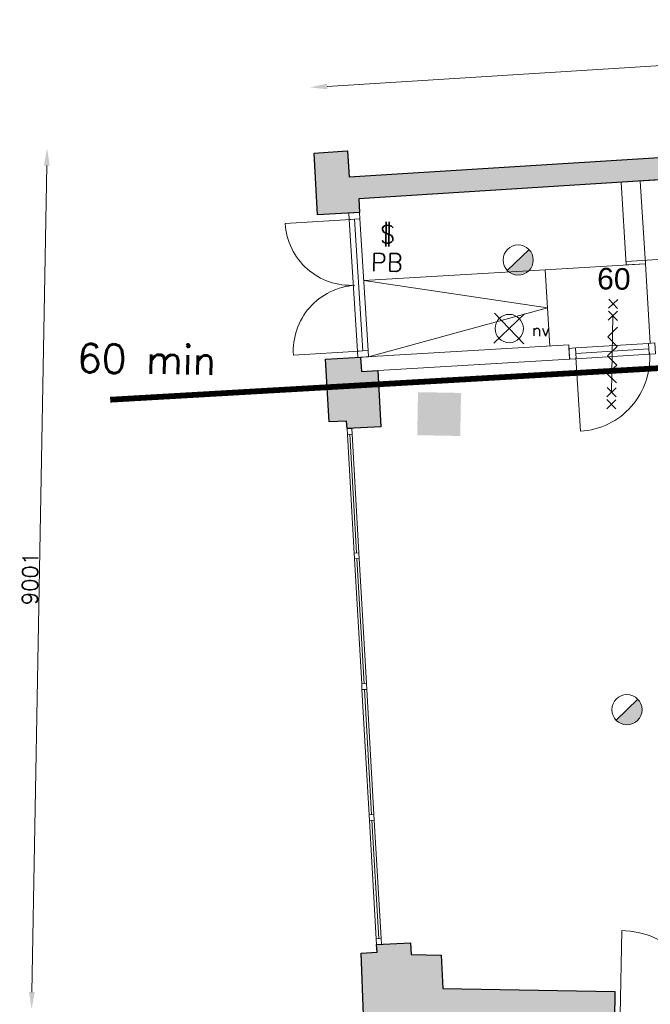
# Model space of a CAD drawing. Header units: millimetres. Extents: x -13022 to 1371524, y -38729 to 632593.
# Tile 58 of 256: x 642809 to 649407, y 18581 to 28873. Entities that reach past the tile are written whole.
import ezdxf

# ---------------------------------------------------------------- set-up
doc = ezdxf.new("R2010")
doc.units = ezdxf.units.MM
doc.header["$LTSCALE"] = 35
doc.set_wipeout_variables(frame=1)
doc.linetypes.add('AI9-LType1', pattern=[1.69333, 0.846665, -0.846665])
doc.linetypes.add('DASHED', pattern=[200, 100, -100])
for name, color, linetype, lineweight in [('Al65----_beveiliging-inst', 92, 'Continuous', 9), ('B95 tekst', 7, 'Continuous', 25), ('brandveiligheid voorzieningen', 10, 'Continuous', 9)]:
    doc.layers.add(name, color=color, linetype=linetype, lineweight=lineweight)
for name, color, linetype in [('LAYER102', 1, 'Continuous'), ('LAYER111', 7, 'Continuous'), ('LAYER24', 7, 'Continuous'), ('LAYER28', 7, 'Continuous'), ('LAYER30', 7, 'Continuous'), ('LAYER31', 7, 'Continuous'), ('LAYER32', 1, 'Continuous')]:
    doc.layers.add(name, color=color, linetype=linetype)
doc.styles.add('Algemeen', font='simplex.shx', dxfattribs={"height": 2.5})
doc.styles.get("Standard").update_dxf_attribs({"font": 'simplex.shx'})
doc.dimstyles.new('~R----C~', dxfattribs={"dimtxt": 162, "dimasz": 180, "dimexe": 0.18, "dimexo": 0.0625, "dimgap": 16.2, "dimtad": 1, "dimdec": 0, "dimzin": 0, "dimdsep": 46, "dimtxsty": 'Standard', "dimcen": 0.09, "dimse1": 1, "dimse2": 1, "dimclrd": 7, "dimadec": 0, "dimazin": 0, "dimtfac": 1, "dimtdec": 4, "dimtmove": 0, "dimatfit": 3, "dimfxl": 1, "dimtolj": 1, "dimtzin": 0, "dimlwd": 13, "dimarcsym": 0})

# ---------------------------------------------------------------- blocks, each defined once
blk = doc.blocks.new('*D92')
at = {"layer": 'Defpoints', "color": 0, "linetype": 'Continuous', "transparency": 16777216}
for p in [(643096, 27529), (645890, 27479), (646406, 18467)]:
    blk.add_point(p, dxfattribs=at)
at = {"layer": 'LAYER102', "color": 7, "linetype": 'Continuous', "lineweight": 13, "transparency": 16777216}
blk.add_line((642937, 18709), (643093, 27349), dxfattribs=at)
at = {"layer": 'LAYER102', "color": 7, "linetype": 'Continuous', "transparency": 16777216}
for points in [[(643063, 27349), (643123, 27348), (643096, 27529)], [(642907, 18710), (642967, 18709), (642934, 18529)]]:
    blk.add_solid(points, dxfattribs=at)
at = {"layer": 'LAYER102', "color": 0, "linetype": 'Continuous', "transparency": 16777216, "insert": (642918, 23031), "char_height": 162, "attachment_point": 5, "rotation": 88.9686}
blk.add_mtext('\\A1;9001', dxfattribs=at)
blk = doc.blocks.new('*D93')
at = {"layer": 'Defpoints', "color": 0, "linetype": 'Continuous', "transparency": 16777216}
for p in [(656813, 28855), (656873, 27897), (645890, 27479)]:
    blk.add_point(p, dxfattribs=at)
at = {"layer": 'LAYER102', "color": 7, "linetype": 'Continuous', "lineweight": 13, "transparency": 16777216}
blk.add_line((646027, 28176), (656634, 28843), dxfattribs=at)
at = {"layer": 'LAYER102', "color": 7, "linetype": 'Continuous', "transparency": 16777216}
for points in [[(656632, 28873), (656635, 28813), (656813, 28855)], [(646025, 28206), (646029, 28146), (645847, 28165)]]:
    blk.add_solid(points, dxfattribs=at)
at = {"layer": 'LAYER102', "color": 0, "linetype": 'Continuous', "transparency": 16777216, "insert": (651324, 28607), "char_height": 162, "attachment_point": 5, "rotation": 3.6014}
blk.add_mtext('\\A1;10988', dxfattribs=at)
blk = doc.blocks.new('Brandmelder')
at = {"layer": 'brandveiligheid voorzieningen'}
blk.add_hatch(color=256, dxfattribs=at).paths.add_polyline_path([(76.62, -89.8, 0.198912), (75.85, -87.94), (72.13, -91.66, 0.668179)])
blk.add_line((72.13, -91.66), (75.85, -87.94), dxfattribs=at)
blk.add_circle((73.99, -89.8), 2.63, dxfattribs=at)
blk = doc.blocks.new('Noodverlichting')
at = {"layer": 'Al65----_beveiliging-inst', "color": 92}
for p, q in [((164, -62.36), (158.75, -57.12)), ((158.75, -62.36), (164, -57.12))]:
    blk.add_line(p, q, dxfattribs=at)
blk.add_circle((161.38, -59.74), 2.47, dxfattribs=at)
at = {"layer": 'Al65----_beveiliging-inst', "color": 7, "style": 'Algemeen'}
blk.add_text('nv', height=2.063, dxfattribs=at).set_placement((165.33, -60.96))
blk = doc.blocks.new('Panieksluiting')
at = {"layer": 'brandveiligheid voorzieningen', "lineweight": 0, "style": 'Algemeen'}
blk.add_text('$', height=3.09, dxfattribs=at).set_placement((158.43, -91.61))
blk = doc.blocks.new('Brandblusdeken')
at = {"layer": 'Al65----_beveiliging-inst', "linetype": 'Continuous', "true_color": 0xffffff}
h = blk.add_hatch(color=7, dxfattribs=at)
h.paths.add_polyline_path([(1708.24, 1269.32), (1707.7, 1269.32), (1707.17, 1268.69), (1706.91, 1268.69, 0.461888), (1706.72, 1268.47), (1706.5, 1268.47, 0.414214), (1706.49, 1268.46), (1706.49, 1266.98, 0.414214), (1706.5, 1266.97), (1707.76, 1266.97), (1707.76, 1265.94, 1), (1708.16, 1265.94), (1708.16, 1266.97), (1708.31, 1266.97), (1708.31, 1265.94, 1), (1708.71, 1265.94), (1708.71, 1266.97), (1709.98, 1266.97, 0.414214), (1709.99, 1266.98), (1709.99, 1268.46, 0.414214), (1709.98, 1268.47), (1709.75, 1268.47, 0.461888), (1709.57, 1268.69), (1709.3, 1268.69), (1708.77, 1269.32)])
h.paths.add_polyline_path([(1708.69, 1268.77, -0.414214), (1708.7, 1268.78), (1708.76, 1268.78), (1709, 1268.49, -0.626412), (1708.99, 1268.47), (1708.7, 1268.47, -0.414214), (1708.69, 1268.48)], flags=16)
h.paths.add_polyline_path([(1707.78, 1268.77), (1707.78, 1268.48, -0.414214), (1707.77, 1268.47), (1707.48, 1268.47, -0.626412), (1707.48, 1268.49), (1707.71, 1268.78), (1707.77, 1268.78, -0.414214)], flags=16)
h.paths.add_polyline_path([(1708.58, 1269.86, 1), (1707.86, 1269.86, 1)])
h.paths.add_polyline_path([(1713.06, 1267.79, 1), (1712.34, 1267.79, 1)])
h.paths.add_polyline_path([(1712.62, 1266.82, 0.561175), (1712.26, 1267.41), (1711.61, 1267.41), (1711.15, 1267.79, 1), (1710.94, 1267.58), (1711.53, 1267.09), (1711.86, 1267.09, -0.561175), (1711.86, 1267.07), (1711.49, 1266.34, -0.281087), (1711.48, 1266.33), (1711.41, 1266.33, 0.414214), (1711.4, 1266.32), (1711.4, 1265.99, -0.414214), (1711.39, 1265.98), (1711.12, 1265.98), (1711.12, 1265.98, -0.410784), (1711.12, 1265.99, -0.102465), (1711.12, 1265.99, 0.040647), (1711.21, 1266.08, 0.072509), (1711.29, 1266.23, 0.083414), (1711.31, 1266.36, 0.017741), (1711.31, 1266.52, 0.025778), (1711.3, 1266.67, 0.025659), (1711.28, 1266.8, 0.042447), (1711.26, 1266.85, 0.017105), (1711.25, 1266.86, 0.615832), (1711.25, 1266.86, 0.10445), (1711.24, 1266.85, -0.149689), (1711.2, 1266.73, 0.016739), (1711.18, 1266.7, -0.153754), (1711.17, 1266.68, -0.069011), (1711.15, 1266.68, -0.22824), (1711.13, 1266.68, -0.237959), (1711.13, 1266.7, 0.033724), (1711.14, 1266.91, 0.028218), (1711.13, 1267.08), (1711.13, 1267.09), (1711.13, 1267.1), (1711.13, 1267.11), (1711.13, 1267.11, 0.65809), (1711.12, 1267.11, -0.060964), (1711.03, 1267), (1710.98, 1266.95, 0.075517), (1710.96, 1266.93, -0.051459), (1710.93, 1266.91, -0.33128), (1710.9, 1266.91, -0.17084), (1710.87, 1266.96, -0.077934), (1710.87, 1267.02, -0.001942), (1710.88, 1267.14, -0.091372), (1710.93, 1267.3, 0.647669), (1710.92, 1267.31, 0.083115), (1710.8, 1267.25, 0.03124), (1710.72, 1267.19, 0.031761), (1710.67, 1267.14, 0.022456), (1710.63, 1267.09, 0.083234), (1710.6, 1267.03, -0.013653), (1710.6, 1267.01, -0.018422), (1710.59, 1266.99, -0.068058), (1710.58, 1266.98, -0.095574), (1710.57, 1266.98, -0.152525), (1710.56, 1266.97, -0.163356), (1710.55, 1266.98, -0.115838), (1710.53, 1267, -0.016083), (1710.53, 1267.02, 0.018751), (1710.52, 1267.03), (1710.52, 1267.05), (1710.51, 1267.06), (1710.5, 1267.08), (1710.49, 1267.09), (1710.48, 1267.12), (1710.48, 1267.12), (1710.47, 1267.12), (1710.47, 1267.13), (1710.47, 1267.13), (1710.47, 1267.13), (1710.46, 1267.13), (1710.46, 1267.13), (1710.46, 1267.13), (1710.46, 1267.13, 0.136803), (1710.46, 1267.13), (1710.45, 1267.09), (1710.45, 1267.07), (1710.42, 1267.02), (1710.37, 1266.94), (1710.28, 1266.82), (1710.2, 1266.72, -0.01443), (1710.17, 1266.69, 0.037786), (1710.1, 1266.61, 0.048241), (1710.03, 1266.49, 0.059776), (1709.99, 1266.38, 0.051888), (1709.98, 1266.29, 0.015584), (1709.98, 1266.2, 0.035329), (1710.01, 1266.01), (1710.01, 1265.99, -0.473301), (1710, 1265.98), (1709.76, 1265.98, -0.520567), (1709.75, 1266), (1709.86, 1266.29, 0.520567), (1709.85, 1266.3), (1709.6, 1266.3, 1), (1709.6, 1265.78), (1711.84, 1265.78, 0.281087), (1712.2, 1266)])
h.paths.add_polyline_path([(1710.36, 1266.46, 0.164177), (1710.36, 1266.45, 0.001156)], flags=16)
at = {"layer": 'Al65----_beveiliging-inst', "color": 7, "true_color": 0xffffff}
blk.add_solid([(1705.99, 1264.27), (1713.49, 1264.27), (1705.99, 1271.77), (1713.49, 1271.77)], dxfattribs=at)
blk.add_solid([(1705.99, 1264.27), (1713.49, 1264.27), (1705.99, 1271.77), (1713.49, 1271.77)], dxfattribs=at)
at = {"layer": 'brandveiligheid voorzieningen', "color": 10}
blk.add_solid([(1706.24, 1264.52), (1713.24, 1264.52), (1706.24, 1271.52), (1713.24, 1271.52)], dxfattribs=at)

msp = doc.modelspace()

# ---------------------------------------------------------------- hatches: boundary and pattern name
at = {"layer": 'LAYER111', "linetype": 'Continuous', "lineweight": 5}
msp.add_hatch(color=254, dxfattribs=at).paths.add_polyline_path([(646380.644, 19115.113), (646548.094, 19124.717), (646543.53, 19204.586), (646897.948, 19224.592), (646905.91, 19100.906), (647217.86, 19095.29), (647238.057, 18744.924), (649036.454, 18716.088), (649031.071, 18417.097), (649026.385, 18417.181), (649010.496, 17534.637), (649385.436, 17527.887), (649373.74, 16878.234), (646548.01, 16929.105), (646550.254, 17053.702), (646659.673, 17051.732), (646658.33, 16977.127), (649274.344, 16930.032), (649283.652, 17429.695), (648908.4, 17436.451), (648920.983, 18135.4), (646685.345, 18175.648), (646669.25, 17281.597), (646554.394, 17283.665), (646572.654, 18298.008), (648923.149, 18255.693), (648926.088, 18418.979), (646967.028, 18454.13), (646405.98, 18466.887)], flags=0)

# ---------------------------------------------------------------- linework, layer by layer
at = {"layer": 'LAYER24', "color": 7, "linetype": 'Continuous', "lineweight": 18}
for points in [[(650456.101, 27260.168), (649101.266, 27173.909)], [(649407.402, 25491.207), (649355.177, 26322.903), (649155.669, 26310.367), (649101.266, 27173.901)], [(649300.899, 27186.458), (649355.177, 26322.903)], [(650700.997, 26443.167), (649153.431, 26345.785)]]:
    msp.add_lwpolyline(points, dxfattribs=at)
at = {"layer": 'LAYER24', "color": 7, "linetype": 'DASHED', "lineweight": 18}
for points in [[(650456.101, 27260.168), (649101.266, 27173.909)], [(649407.402, 25491.207), (649355.177, 26322.903), (649155.669, 26310.367), (649101.266, 27173.901)], [(649300.899, 27186.458), (649355.177, 26322.903)]]:
    msp.add_lwpolyline(points, dxfattribs=at)
at = {"layer": 'LAYER28', "color": 7, "linetype": 'Continuous', "lineweight": 18}
msp.add_lwpolyline([(648307.063, 26260.04), (649355.177, 26322.903)], dxfattribs=at)
at = {"layer": 'LAYER28', "color": 7, "linetype": 'DASHED', "lineweight": 18}
msp.add_lwpolyline([(648307.063, 26260.04), (649355.177, 26322.903)], dxfattribs=at)
at = {"layer": 'LAYER28', "color": 7, "linetype": 'Continuous', "lineweight": 25}
msp.add_lwpolyline([(646405.98, 18466.887), (646380.644, 19115.113), (646548.094, 19124.717), (646543.53, 19204.586), (646897.948, 19224.592), (646905.91, 19100.906), (647217.86, 19095.29), (647238.057, 18744.924), (649036.454, 18716.088), (649031.071, 18417.097)], dxfattribs=at)
at = {"layer": 'LAYER30', "color": 7, "linetype": 'Continuous', "lineweight": 18}
for points in [[(646364.936, 26857.31), (646369.108, 26790.443), (646255.336, 26783.286), (646251.164, 26850.153)], [(649388.941, 25490.037), (649455.84, 25494.27), (649463.043, 25380.497), (649396.144, 25376.265)], [(646237.486, 24538.244), (646234.063, 24598.145), (646283.998, 24601.008), (646287.42, 24541.107)], [(646312.093, 23237.954), (646308.67, 23297.855), (646358.542, 23300.72), (646362.027, 23240.817)], [(646312.093, 23237.953), (646308.67, 23297.853), (646358.605, 23300.717), (646362.027, 23240.815)], [(646390.549, 21870.203), (646387.126, 21930.105), (646436.998, 21932.968), (646440.483, 21873.066)], [(646390.549, 21870.201), (646387.126, 21930.102), (646437.061, 21932.966), (646440.483, 21873.065)], [(646469.005, 20502.453), (646465.582, 20562.354), (646515.517, 20565.22), (646518.939, 20505.319)], [(646469.005, 20502.452), (646465.582, 20562.353), (646515.517, 20565.217), (646518.939, 20505.315)], [(646543.53, 19204.587), (646540.108, 19264.488), (646589.98, 19267.354), (646593.465, 19207.452)]]:
    msp.add_lwpolyline(points, close=True, dxfattribs=at)
for points in [[(648970.146, 25856.108), (649066.975, 25949.505)], [(649065.263, 25854.396), (648971.858, 25951.218)], [(648967.914, 25732.153), (649064.744, 25825.551)], [(649063.032, 25730.441), (648969.626, 25827.263)], [(649016.329, 25778.852), (649001.929, 24978.982)], [(649064.161, 25657.971), (648962.377, 25559.788), (649060.561, 25458.004), (648958.777, 25359.82), (649057.051, 25263.035), (648955.357, 25169.851), (649053.721, 25078.065)], [(648623.194, 25441.559), (649388.941, 25490.037)], [(648626.796, 25384.673), (649392.542, 25433.151)], [(648630.397, 25327.787), (649396.144, 25376.265)], [(649050.344, 25025.68), (648953.514, 24932.283)], [(648955.227, 25027.393), (649048.631, 24930.555)], [(648951.257, 24806.92), (649048.087, 24900.317)], [(649046.375, 24805.208), (648952.97, 24902.03)], [(646308.67, 23297.855), (646237.486, 24538.244)], [(646333.638, 23299.287), (646262.453, 24539.675)], [(646358.542, 23300.72), (646287.42, 24541.107)], [(646387.126, 21930.105), (646312.093, 23237.952)], [(646412.094, 21931.536), (646337.06, 23239.384)], [(646436.998, 21932.968), (646362.027, 23240.815)], [(646465.582, 20562.353), (646390.549, 21870.201)], [(646490.55, 20563.785), (646415.516, 21871.633)], [(646515.517, 20565.217), (646440.483, 21873.065)], [(646540.108, 19264.488), (646469.005, 20502.453)], [(646565.013, 19265.921), (646493.972, 20503.886)], [(646589.98, 19267.354), (646518.939, 20505.319)]]:
    msp.add_lwpolyline(points, dxfattribs=at)
at = {"layer": 'LAYER31', "color": 7, "linetype": 'Continuous', "lineweight": 18}
for points in [[(646273.109, 26784.397), (645586.22, 26741.192, 0.41421361), (646316.315, 26097.542)], [(648629.568, 25340.773), (648678.338, 24570.566, 0.41421361), (649399.758, 25389.528)], [(649091.999, 18468.062), (649107.908, 19351.802, -0.41421361), (649975.73, 18452.152)]]:
    msp.add_lwpolyline(points, format="xyb", dxfattribs=at)

# ---------------------------------------------------------------- block references
at = {"xscale": 60, "yscale": 60, "zscale": 60, "rotation": 358.9686325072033}
msp.add_blockref('Brandblusdeken', (543260.404, -49471.71), dxfattribs=at)
at = {"layer": 'Al65----_beveiliging-inst', "xscale": 60, "yscale": 60, "zscale": 60, "rotation": 358.9686325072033}
for name, p in [('Panieksluiting', (637171.748, 32206.378)), ('Brandmelder', (643683.014, 31827.906)), ('Brandmelder', (644820.843, 27127.394))]:
    msp.add_blockref(name, p, dxfattribs=at)

# ---------------------------------------------------------------- texts
at = {"layer": 'B95 tekst', "style": 'Algemeen'}
msp.add_text('60 min', height=300, rotation=358.9686325, dxfattribs=at).set_placement((643409.004, 25186.494))
at = {"layer": 'brandveiligheid voorzieningen', "lineweight": 0, "style": 'Algemeen'}
msp.add_text('PB', height=185.6478, rotation=358.9686325, dxfattribs=at).set_placement((646481.778, 26246.828))
at = {"layer": 'LAYER32', "color": 7, "linetype": 'Continuous', "lineweight": 0, "insert": (648849.352, 26052.495), "char_height": 225, "attachment_point": 7, "rotation": 358.9686325, "line_spacing_factor": 1.333333}
msp.add_mtext('{\\fArial|b0|i0|c0|p34;60}', dxfattribs=at)

# ---------------------------------------------------------------- dimensions: what is measured, and where the dimension line sits
at = {"layer": 'LAYER102', "color": 7, "linetype": 'Continuous'}
dim = msp.add_linear_dim(base=(656813.228, 28854.707), p1=(645890.355, 27478.602), p2=(656873.484, 27897.335), angle=3.6013808, dimstyle='~R----C~', dxfattribs=at)
dim.commit()
dim.dimension.update_dxf_attribs({"geometry": '*D93', "text_midpoint": (651324.101, 28606.62)})

# ---------------------------------------------------------------- wipeouts: each hides what was drawn before it
at = {"linetype": 'Continuous'}
msp.add_wipeout([(646384.194, 25194.327), (646375.325, 25344.064), (648554.379, 25473.269), (648563.247, 25323.532)], dxfattribs=at).dxf.layer = 'LAYER111'

# ---------------------------------------------------------------- next in the draw order: hatches: boundary and pattern name
at = {"layer": 'LAYER111', "linetype": 'Continuous', "lineweight": 5}
for points in [[(645890.355, 27478.601), (646234.525, 27502.316), (646239.871, 27500.642), (646255.985, 27229.042), (649500.749, 27433.264), (649494.961, 27524.977), (649914.19, 27551.263), (649919.917, 27459.645), (653048.969, 27656.605), (653043.243, 27748.301), (653462.409, 27774.573), (653468.137, 27682.986), (656873.484, 27897.334), (657273.848, 21545.829), (656924.52, 21523.817), (656889.957, 22072.723), (657014.682, 22080.589), (656663.575, 27650.807), (646355.792, 27002.146), (646364.936, 26857.302), (645923.409, 26831.964)], [(646007.333, 25323.518), (646375.325, 25344.069), (646384.194, 25194.338), (646554.841, 25204.448), (646588.487, 24618.505), (646234.063, 24598.147), (646229.5, 24678.016), (646048.29, 24667.963)]]:
    msp.add_hatch(color=254, dxfattribs=at).paths.add_polyline_path(points, flags=0)

# ---------------------------------------------------------------- next in the draw order: linework, layer by layer
at = {"layer": 'Al65----_beveiliging-inst', "color": 92, "linetype": 'AI9-LType1', "lineweight": 0, "ltscale": 0.1, "const_width": 60, "flags": 128}
msp.add_lwpolyline([(643755.891, 24900.705), (651060.355, 25320.143), (650509.94, 27080.635), (656566.341, 27500.98), (656882.057, 22002.829), (658252.876, 21317.94)], dxfattribs=at)
at = {"layer": 'LAYER102', "color": 7, "linetype": 'Continuous', "lineweight": 18}
msp.add_lwpolyline([(646384.194, 25194.327), (646375.325, 25344.064), (648554.379, 25473.269), (648563.247, 25323.532)], close=True, dxfattribs=at)
at = {"layer": 'LAYER102', "color": 7, "linetype": 'DASHED', "lineweight": 18}
msp.add_lwpolyline([(646384.194, 25194.327), (646375.325, 25344.064), (648554.379, 25473.269), (648563.247, 25323.532)], close=True, dxfattribs=at)
at = {"layer": 'LAYER28', "color": 7, "linetype": 'Continuous', "lineweight": 25}
for points in [[(645890.355, 27478.601), (646234.525, 27502.316), (646239.871, 27500.642), (646255.985, 27229.042), (649500.749, 27433.264), (649494.961, 27524.977), (649914.19, 27551.263), (649919.917, 27459.645), (653048.969, 27656.605), (653043.243, 27748.301), (653462.409, 27774.573), (653468.137, 27682.986), (656873.484, 27897.334), (657273.848, 21545.829), (656924.52, 21523.817), (656889.957, 22072.723), (657014.682, 22080.589), (656663.575, 27650.807), (646355.792, 27002.146), (646364.936, 26857.302), (645923.409, 26831.964)], [(646007.333, 25323.518), (646375.325, 25344.069), (646384.194, 25194.338), (646554.841, 25204.448), (646588.487, 24618.505), (646234.063, 24598.147), (646229.5, 24678.016), (646048.29, 24667.963)]]:
    msp.add_lwpolyline(points, close=True, dxfattribs=at)
at = {"layer": 'LAYER28', "color": 7, "linetype": 'Continuous', "lineweight": 18}
for points in [[(646409.542, 26147.513), (648307.063, 26260.04), (648354.446, 25461.425)], [(646459.804, 25349.073), (648332.194, 25860.828), (646409.542, 26147.513)]]:
    msp.add_lwpolyline(points, dxfattribs=at)
at = {"layer": 'LAYER28', "color": 7, "linetype": 'DASHED', "lineweight": 18}
for points in [[(646409.542, 26147.513), (648307.063, 26260.04), (648354.446, 25461.425)], [(646459.804, 25349.073), (648332.194, 25860.828), (646409.542, 26147.513)]]:
    msp.add_lwpolyline(points, dxfattribs=at)
at = {"layer": 'LAYER30', "color": 7, "linetype": 'Continuous', "lineweight": 18}
for points in [[(646255.336, 26783.286), (646341.797, 25408.788)], [(646312.222, 26786.864), (646398.683, 25412.367)], [(646369.108, 26790.443), (646455.569, 25415.945)]]:
    msp.add_lwpolyline(points, dxfattribs=at)
for points in [[(648556.295, 25437.327), (648623.194, 25441.559), (648630.397, 25327.787), (648563.498, 25323.554)], [(646455.569, 25415.945), (646459.804, 25349.077), (646346.032, 25341.92), (646341.797, 25408.788)]]:
    msp.add_lwpolyline(points, close=True, dxfattribs=at)
at = {"layer": 'LAYER31', "color": 7, "linetype": 'Continuous', "lineweight": 18}
msp.add_lwpolyline([(646359.504, 25409.722), (645672.678, 25366.538, -0.41421361), (646316.36, 26096.577)], format="xyb", dxfattribs=at)

# ---------------------------------------------------------------- next in the draw order: block references
at = {"ltscale": 0.1, "xscale": 60, "yscale": 60, "zscale": 60, "rotation": 358.9686325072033}
msp.add_blockref('Noodverlichting', (638314.305, 29403.005), dxfattribs=at)

# ---------------------------------------------------------------- next in the draw order: dimensions: what is measured, and where the dimension line sits
at = {"layer": 'LAYER102', "color": 7, "linetype": 'Continuous'}
dim = msp.add_linear_dim(base=(643096.12, 27528.905), p1=(646405.98, 18466.887), p2=(645890.355, 27478.601), angle=88.9686325, dimstyle='~R----C~', dxfattribs=at)
dim.commit()
dim.dimension.update_dxf_attribs({"geometry": '*D92', "text_midpoint": (642917.928, 23030.897)})

doc.saveas('drawing.dxf')
